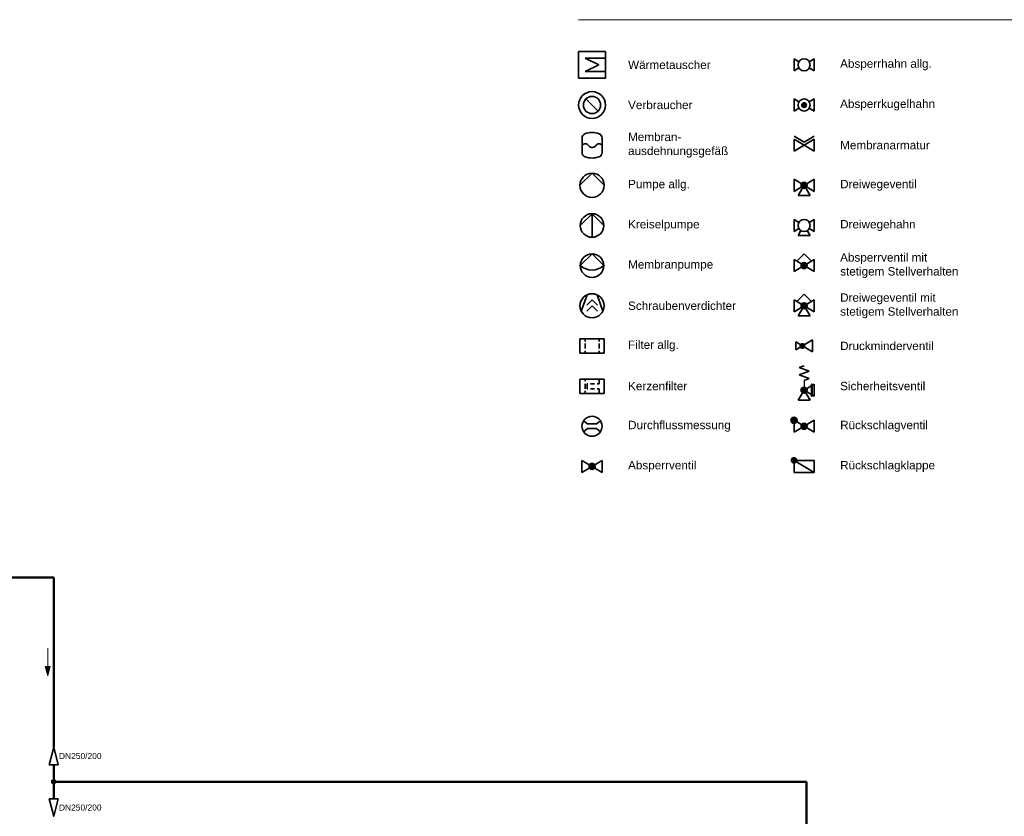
# Model space of a CAD drawing. Header units: millimetres. Extents: x -226 to 2201, y 0 to 1085.
# Tile 22 of 27: x 846 to 1140, y 839 to 1077. Entities that reach past the tile are written whole.
import ezdxf
from ezdxf.enums import TextEntityAlignment as Align

# ---------------------------------------------------------------- set-up
doc = ezdxf.new("R2010")
doc.units = ezdxf.units.MM
doc.header["$PDMODE"] = 1
doc.layers.get('0').update_dxf_attribs({"lineweight": 18})
for name, color, linetype, lineweight in [('TGAx_H_KOM_Armaturen', 7, 'Continuous', 35), ('TGAx_H_LTG_NT_VL', 12, 'Continuous', 50), ('TGAx_H_TXT_Beschriftung', 7, 'Continuous', 18), ('TGAx_H_TXT_Dimensionierung', 7, 'Continuous', 18)]:
    doc.layers.add(name, color=color, linetype=linetype, lineweight=lineweight)
doc.styles.add('Arial', font='arial.ttf')
doc.styles.add('MEP-Reloaded-M-2.5', font='arial.ttf', dxfattribs={"height": 2.5})

# ---------------------------------------------------------------- blocks, each defined once
blk = doc.blocks.new('4.11-Pfeil-Fliessrichtung')
at = {"linetype": 'Continuous', "lineweight": 18}
blk.add_line((-4.12, 0), (4.12, 0), dxfattribs=at)
at = {"linetype": 'Continuous', "lineweight": 18, "flags": 128}
for points in [[(1.32, 0.75), (4.12, 0), (1.32, -0.75)], [(1.39, 0.66), (3.85, 0), (1.39, -0.66)], [(1.46, 0.57), (3.58, 0), (1.46, -0.57)], [(1.53, 0.48), (3.31, 0), (1.53, -0.48)], [(1.6, 0.39), (3.04, 0), (1.6, -0.39)], [(1.67, 0.3), (2.77, 0), (1.67, -0.3)], [(1.74, 0.21), (2.5, 0), (1.74, -0.21)], [(1.81, 0.11), (2.23, 0), (1.81, -0.11)], [(1.88, 0.02), (1.96, 0), (1.88, -0.02)]]:
    blk.add_lwpolyline(points, close=True, dxfattribs=at)
blk = doc.blocks.new('01.01-Membran-Ausdehnungsgefäß')
at = {"linetype": 'Continuous'}
for p, q in [((-4.78, 2.6), (-4.78, 9.61)), ((4.78, 9.61), (4.78, 2.6))]:
    blk.add_line(p, q, dxfattribs=at)
for centre, radius, start, end in [((-2.68, 9.61), 2.1, 111.0374, 180), ((0, 2.65), 9.56, 68.9626, 111.0374), ((2.68, 9.61), 2.1, 0, 68.9626), ((-3.19, 4.97), 1.86, 26.1913, 148.592), ((0.12, 7.22), 2.17, 221.0912, 326.3269), ((3.4, 5.09), 1.75, 37.9074, 148.6618), ((-2.68, 2.6), 2.1, 180, 248.9626), ((0, 9.56), 9.56, 248.9626, 291.0374), ((2.68, 2.6), 2.1, 291.0374, 0)]:
    blk.add_arc(centre, radius, start, end, dxfattribs=at)
blk = doc.blocks.new('11.06-Wärmeverbraucher m. Heizfläche')
at = {"linetype": 'Continuous'}
blk.add_line((3.63, -3.63), (-3.63, 3.63), dxfattribs=at)
for radius in [8, 5.13]:
    blk.add_circle((0, 0), radius, dxfattribs=at)
blk = doc.blocks.new('13.20-Flüssigkeitspumpe allg.')
at = {"linetype": 'Continuous'}
for p, q in [((-4.5, -4.4), (0, 0.1)), ((0, 0.1), (4.5, -4.4))]:
    blk.add_line(p, q, dxfattribs=at)
blk.add_circle((0, -4.4), 4.5, dxfattribs=at)
blk = doc.blocks.new('13.21-Kreiselpumpe')
at = {"linetype": 'Continuous'}
for p, q in [((-4.4, -4.4), (0, 0)), ((0, 0), (4.4, -4.4)), ((0, 0), (0, -8.8))]:
    blk.add_line(p, q, dxfattribs=at)
blk.add_circle((0, -4.4), 4.4, dxfattribs=at)
blk = doc.blocks.new('13.24-Membranpumpe')
at = {"linetype": 'Continuous'}
for p, q in [((-4.4, -4.4), (0, 0)), ((0, 0), (4.4, -4.4))]:
    blk.add_line(p, q, dxfattribs=at)
blk.add_circle((0, -4.4), 4.4, dxfattribs=at)
blk.add_arc((0, 0.59), 6.65, 228.5953, 311.4047)
blk = doc.blocks.new('13.41-Schraubenverdichter')
at = {"linetype": 'Continuous'}
for p, q in [((-4.01, -6.45), (-1.87, -0.31)), ((-2, -4.15), (0, -2.15)), ((0, -2.15), (2, -4.15)), ((1.87, -0.31), (4.01, -6.45)), ((-2, -6.4), (0, -4.4)), ((0, -4.4), (2, -6.4))]:
    blk.add_line(p, q, dxfattribs=at)
blk.add_circle((0, -4.4), 4.5, dxfattribs=at)
blk = doc.blocks.new('15.19-Flüssigkeitsfilter allg.')
for p, q in [((-2.7, 0), (-2.7, 9)), ((2.7, 9), (-2.7, 9)), ((2.7, 0), (2.7, 9)), ((-1.66, 7.11), (-2.7, 7.11)), ((0.92, 7.11), (-0.92, 7.11)), ((2.7, 7.11), (1.86, 7.11)), ((-1.66, 1.89), (-2.7, 1.89)), ((2.7, 0), (-2.7, 0)), ((0.92, 1.89), (-0.92, 1.89)), ((2.7, 1.89), (1.86, 1.89))]:
    blk.add_line(p, q)
blk = doc.blocks.new('15.21-Kerzenfilter')
for p, q in [((2.76, 9), (-2.64, 9)), ((-2.64, 0), (-2.64, 9)), ((2.76, 0), (2.76, 9)), ((-0.84, 7.11), (-2.64, 7.11)), ((-0.84, 7.11), (-0.84, 6.42)), ((-0.84, 5.47), (-0.84, 3.87)), ((0.96, 7.11), (0.96, 6.44)), ((2.76, 7.11), (0.96, 7.11)), ((0.96, 5.47), (0.96, 3.9)), ((-1.8, 1.89), (-2.64, 1.89)), ((2.76, 0), (-2.64, 0)), ((0.98, 1.89), (-0.86, 1.89)), ((-0.84, 2.98), (-0.84, 2.66)), ((0.96, 2.66), (-0.84, 2.66)), ((0.96, 2.98), (0.96, 2.66)), ((2.76, 1.89), (1.72, 1.89))]:
    blk.add_line(p, q)
blk = doc.blocks.new('17.01.01-Durchflussmessung allg.')
for p, q in [((-1.38, 0.69), (-2.53, 1.62)), ((1.38, 0.69), (-1.38, 0.69)), ((2.53, 1.62), (1.38, 0.69)), ((-1.38, -0.69), (-2.53, -1.62)), ((1.38, -0.69), (-1.38, -0.69)), ((2.53, -1.62), (1.38, -0.69))]:
    blk.add_line(p, q)
blk.add_circle((0, 0), 3)
blk = doc.blocks.new('7.01.03-Absperrventil')
at = {"linetype": 'Continuous'}
for p, q in [((0, 1.8), (0, -1.8)), ((0, 1.8), (6, -1.8)), ((6, 1.8), (0, -1.8)), ((6, 1.8), (6, -1.8))]:
    blk.add_line(p, q, dxfattribs=at)
for radius in [0.9, 0.8, 0.7, 0.6, 0.5, 0.4, 0.3, 0.2, 0.1]:
    blk.add_circle((3, 0), radius, dxfattribs=at)
blk.add_point((3, 0), dxfattribs=at)
blk = doc.blocks.new('7.01.04-Absperrhahn allg.')
at = {"linetype": 'Continuous'}
for p, q in [((0, 1.8), (0, -1.8)), ((0, 1.8), (1.46, 0.93)), ((6, 1.8), (4.54, 0.93)), ((6, 1.8), (6, -1.8)), ((1.46, -0.93), (0, -1.8)), ((4.54, -0.93), (6, -1.8))]:
    blk.add_line(p, q, dxfattribs=at)
blk.add_circle((3, 0), 1.8, dxfattribs=at)
blk = doc.blocks.new('7.01.05-Absperrkugelhahn')
h = blk.add_hatch(color=256)
h.dxf.hatch_style = 1
h.paths.add_polyline_path([(2.3, 0, 1), (3.7, 0, 1)])
at = {"linetype": 'Continuous'}
for p, q in [((0, 1.8), (1.46, 0.93)), ((0, 1.8), (0, -1.8)), ((6, 1.8), (4.54, 0.93)), ((6, 1.8), (6, -1.8)), ((1.46, -0.93), (0, -1.8)), ((4.54, -0.93), (6, -1.8))]:
    blk.add_line(p, q, dxfattribs=at)
for radius in [1.8, 0.7]:
    blk.add_circle((3, 0), radius, dxfattribs=at)
blk = doc.blocks.new('7.01.08-Membranarmatur')
at = {"linetype": 'Continuous'}
for p, q in [((0, 2.65), (3, 0.85)), ((0, 1.8), (0, -1.8)), ((0, 1.8), (6, -1.8)), ((6, 1.8), (0, -1.8)), ((6, 2.65), (3, 0.85)), ((6, 1.8), (6, -1.8))]:
    blk.add_line(p, q, dxfattribs=at)
blk = doc.blocks.new('7.01.17-Dreiwegeventil')
at = {"linetype": 'Continuous'}
for p, q in [((-3, 1.8), (3, -1.8)), ((3, 1.8), (-3, -1.8)), ((-3, 1.8), (-3, -1.8)), ((0, 0), (-1.8, -3)), ((1.8, -3), (0, 0)), ((3, 1.8), (3, -1.8)), ((1.8, -3), (-1.8, -3))]:
    blk.add_line(p, q, dxfattribs=at)
for radius in [0.9, 0.8, 0.7, 0.6, 0.5, 0.4, 0.3, 0.2, 0.1]:
    blk.add_circle((0, 0), radius, dxfattribs=at)
blk.add_point((0, 0), dxfattribs=at)
blk = doc.blocks.new('7.01.18-Dreiwegehahn allg.')
at = {"linetype": 'Continuous'}
for p, q in [((-3, 1.8), (-1.54, 0.93)), ((-3, 1.8), (-3, -1.8)), ((3, 1.8), (1.54, 0.93)), ((3, 1.8), (3, -1.8)), ((-1.54, -0.93), (-3, -1.8)), ((-0.93, -1.54), (-1.8, -3)), ((1.8, -3), (0.93, -1.54)), ((1.54, -0.93), (3, -1.8)), ((1.8, -3), (-1.8, -3))]:
    blk.add_line(p, q, dxfattribs=at)
blk.add_circle((0, 0), 1.8, dxfattribs=at)
blk = doc.blocks.new('7.02.01C-Absperrventil m. stet. Stellverhalten')
h = blk.add_hatch(color=256)
h.dxf.hatch_style = 1
h.paths.add_polyline_path([(2.23, 0.46), (3, 0), (3.77, 0.46, 0.56619)])
h.paths.add_polyline_path([(2.23, 0.46, 0.135933), (2.1, 0, 0.135933), (2.23, -0.46), (3, 0)])
h.paths.add_polyline_path([(3, 0), (2.23, -0.46, 0.56619), (3.77, -0.46)])
h.paths.add_polyline_path([(3.77, 0.46), (3, 0), (3.77, -0.46, 0.135933), (3.9, 0, 0.135933)])
at = {"linetype": 'Continuous'}
for p, q in [((3, 3.48), (0.81, 1.31)), ((3, 3.48), (5.19, 1.31)), ((6, 1.8), (0, -1.8)), ((0, 1.8), (6, -1.8)), ((0, 1.8), (0, -1.8)), ((6, 1.8), (6, -1.8))]:
    blk.add_line(p, q, dxfattribs=at)
blk.add_circle((3, 0), 0.9, dxfattribs=at)
blk.add_point((3, 0), dxfattribs=at)
blk = doc.blocks.new('7.02.01G-Dreiwegeventil m stet. Stellverhalten')
h = blk.add_hatch(color=256)
h.dxf.hatch_style = 1
h.paths.add_polyline_path([(2.23, 0.46), (3, 0), (3.77, 0.46, 0.56619)])
h.paths.add_polyline_path([(2.23, 0.46, 0.135933), (2.1, 0, 0.135933), (2.23, -0.46), (3, 0)])
h.paths.add_polyline_path([(3, 0), (2.23, -0.46, 0.123106), (2.54, -0.77)])
h.paths.add_polyline_path([(3, 0), (2.54, -0.77, 0.276984), (3.46, -0.77)])
h.paths.add_polyline_path([(3, 0), (3.46, -0.77, 0.123105), (3.77, -0.46)])
h.paths.add_polyline_path([(3.77, 0.46), (3, 0), (3.77, -0.46, 0.135933), (3.9, 0, 0.135933)])
at = {"linetype": 'Continuous'}
for p, q in [((3, 3.48), (0.81, 1.31)), ((3, 3.48), (5.19, 1.31)), ((0, 1.8), (6, -1.8)), ((6, 1.8), (0, -1.8)), ((0, 1.8), (0, -1.8)), ((3, 0), (1.2, -3)), ((4.8, -3), (3, 0)), ((6, 1.8), (6, -1.8)), ((4.8, -3), (1.2, -3))]:
    blk.add_line(p, q, dxfattribs=at)
blk.add_circle((3, 0), 0.9, dxfattribs=at)
blk.add_point((3, 0), dxfattribs=at)
blk = doc.blocks.new('7.02.02-Druckminderventil')
at = {"linetype": 'Continuous'}
for p, q in [((5, 1.8), (0, -1.2)), ((0, -1.2), (0, 1.2)), ((0, 1.2), (5, -1.8)), ((5, 1.8), (5, -1.8))]:
    blk.add_line(p, q, dxfattribs=at)
at = {"const_width": 0.9, "flags": 128}
blk.add_lwpolyline([(1.55, 0, 1), (2.45, 0, 1)], format="xyb", close=True, dxfattribs=at)
blk = doc.blocks.new('7.03-Sicherheitsventil')
for p, q in [((-1.5, 9.75), (0, 10.29)), ((-1.5, 9.75), (1.5, 8.66)), ((-1.5, 7.56), (1.5, 8.66)), ((-1.5, 7.56), (1.5, 6.47)), ((0, 5.93), (1.5, 6.47))]:
    blk.add_line(p, q)
at = {"lineweight": 25}
blk.add_line((0, 5.93), (0, 3), dxfattribs=at)
at = {"linetype": 'Continuous'}
for p, q in [((-1.8, 0), (0, 3)), ((3, 4.8), (0, 3)), ((0, 3), (1.8, 0)), ((0, 3), (3, 1.2)), ((2.2, 4.8), (2.2, 1.2)), ((2.3, 4.8), (2.3, 1.2)), ((2.4, 4.8), (2.4, 1.2)), ((3, 4.8), (3, 1.2)), ((-1.8, 0), (1.8, 0))]:
    blk.add_line(p, q, dxfattribs=at)
at = {"color": 7}
for p, q in [((2.2, 4.8), (2.4, 4.8)), ((2.2, 1.2), (2.4, 1.2))]:
    blk.add_line(p, q, dxfattribs=at)
at = {"linetype": 'Continuous'}
for radius in [0.9, 0.8, 0.7, 0.6, 0.5, 0.4, 0.3, 0.2, 0.1]:
    blk.add_circle((0, 3), radius, dxfattribs=at)
blk.add_point((0, 3), dxfattribs=at)
blk = doc.blocks.new('7.04.02-Rückschlagventil')
at = {"linetype": 'Continuous'}
for p, q in [((0, 1.8), (6, -1.8)), ((6, 1.8), (0, -1.8)), ((0, 1.8), (0, -1.8)), ((6, 1.8), (6, -1.8))]:
    blk.add_line(p, q, dxfattribs=at)
for centre, radius in [((0, 1.8), 0.9), ((0, 1.8), 0.8), ((0, 1.8), 0.7), ((0, 1.8), 0.6), ((0, 1.8), 0.5), ((0, 1.8), 0.4), ((0, 1.8), 0.3), ((0, 1.8), 0.2), ((0, 1.8), 0.1), ((3, 0), 0.9), ((3, 0), 0.8), ((3, 0), 0.7), ((3, 0), 0.6), ((3, 0), 0.5), ((3, 0), 0.4), ((3, 0), 0.3), ((3, 0), 0.2), ((3, 0), 0.1)]:
    blk.add_circle(centre, radius, dxfattribs=at)
blk.add_point((3, 0), dxfattribs=at)
blk = doc.blocks.new('7.04.03-Rückschlagklappe')
h = blk.add_hatch(color=256)
h.dxf.hatch_style = 1
h.paths.add_polyline_path([(0, 1.8), (0.8, 1.8, 1), (-0.8, 1.8, 0.414214), (0, 1)])
h.paths.add_polyline_path([(0.8, 1.8), (0, 1.8), (0.69, 1.39, 0.135933)], flags=17)
h.paths.add_polyline_path([(0, 1.8), (0, 1, 0.263447), (0.69, 1.39)], flags=17)
at = {"linetype": 'Continuous'}
for p, q in [((0, 1.8), (6, 1.8)), ((0, 1.8), (6, -1.8)), ((0, -1.8), (0, 1.8)), ((6, 1.8), (6, -1.8)), ((6, -1.8), (0, -1.8))]:
    blk.add_line(p, q, dxfattribs=at)
blk.add_circle((0, 1.8), 0.8, dxfattribs=at)
blk.add_point((0, 1.8), dxfattribs=at)
blk = doc.blocks.new('8.08-Wärmetauscher o. Kreuzung')
at = {"linetype": 'Continuous'}
for p, q in [((-15, 10), (5, 10)), ((-15, -10), (-15, 10)), ((5, 10), (5, -10)), ((-10, 5), (0, 0)), ((5, 5), (-10, 5)), ((0, 0), (-10, -5)), ((5, -5), (-10, -5)), ((5, -10), (-15, -10))]:
    blk.add_line(p, q, dxfattribs=at)
blk = doc.blocks.new('Leitungs-Verbindungspkt')
at = {"linetype": 'Continuous', "lineweight": 18}
blk.add_hatch(color=256, dxfattribs=at).paths.add_polyline_path([(0.65, 0, 1), (-0.65, 0, 1)])
blk.add_circle((0, 0), 0.65, dxfattribs=at)
blk = doc.blocks.new('6.01-Reduzierung')
at = {"flags": 128}
blk.add_lwpolyline([(0, 1.3125), (0, -1.3125), (5.25, 0)], close=True, dxfattribs=at)

msp = doc.modelspace()

# ---------------------------------------------------------------- linework, layer by layer
at = {"layer": 'TGAx_H_LTG_NT_VL', "ltscale": 0.1}
for p, q in [((856.09, 910.47), (838.01, 910.47)), ((856.09, 859.73), (856.09, 910.47)), ((856.09, 844.34), (856.09, 854.48)), ((1080.93, 849.41), (856.09, 849.41)), ((1080.93, 766.27), (1080.93, 849.41))]:
    msp.add_line(p, q, dxfattribs=at)
at = {"layer": 'TGAx_H_TXT_Beschriftung'}
msp.add_line((1012.88, 1077.15), (1476.59, 1077.15), dxfattribs=at)

# ---------------------------------------------------------------- block references
at = {"layer": 'TGAx_H_KOM_Armaturen'}
for name, p, xscale, yscale, zscale in [('8.08-Wärmetauscher o. Kreuzung', (1018.88, 1063.65), 0.4, 0.4, 0.4), ('11.06-Wärmeverbraucher m. Heizfläche', (1016.88, 1051.65), 0.5, 0.5, 0.5), ('01.01-Membran-Ausdehnungsgefäß', (1016.88, 1035.8), 0.625, 0.625, 0.625), ('13.20-Flüssigkeitspumpe allg.', (1016.88, 1031.17), 0.8, 0.8, 0.8), ('13.21-Kreiselpumpe', (1016.88, 1019.17), 0.8, 0.8, 0.8), ('13.24-Membranpumpe', (1016.88, 1007.17), 0.8, 0.8, 0.8), ('13.41-Schraubenverdichter', (1016.88, 995.17), 0.8, 0.8, 0.8)]:
    msp.add_blockref(name, p, dxfattribs=dict(at, xscale=xscale, yscale=yscale, zscale=zscale))
for name, p in [('7.01.04-Absperrhahn allg.', (1077.22, 1063.65)), ('7.01.05-Absperrkugelhahn', (1077.22, 1051.65)), ('7.01.08-Membranarmatur', (1077.22, 1039.65)), ('7.01.17-Dreiwegeventil', (1080.22, 1027.65)), ('7.01.18-Dreiwegehahn allg.', (1080.22, 1015.65)), ('7.02.01C-Absperrventil m. stet. Stellverhalten', (1077.22, 1003.65)), ('7.02.01G-Dreiwegeventil m stet. Stellverhalten', (1077.22, 991.65)), ('7.02.02-Druckminderventil', (1077.72, 979.65)), ('7.03-Sicherheitsventil', (1080.22, 963.43)), ('17.01.01-Durchflussmessung allg.', (1016.88, 955.65)), ('7.04.02-Rückschlagventil', (1077.22, 955.65)), ('7.01.03-Absperrventil', (1013.88, 943.65)), ('7.04.03-Rückschlagklappe', (1077.22, 943.65))]:
    msp.add_blockref(name, p, dxfattribs=at)
at = {"layer": 'TGAx_H_KOM_Armaturen', "xscale": 0.8, "yscale": 0.8, "zscale": 0.8, "rotation": 270}
for name, p in [('15.19-Flüssigkeitsfilter allg.', (1013.28, 979.65)), ('15.21-Kerzenfilter', (1013.28, 967.65))]:
    msp.add_blockref(name, p, dxfattribs=at)
at = {"layer": 'TGAx_H_KOM_Armaturen', "xscale": -1, "rotation": 270}
msp.add_blockref('6.01-Reduzierung', (856.09, 854.48), dxfattribs=at)
at = {"layer": 'TGAx_H_KOM_Armaturen', "rotation": 270}
msp.add_blockref('6.01-Reduzierung', (856.09, 844.34), dxfattribs=at)
at = {"layer": 'TGAx_H_LTG_NT_VL', "ltscale": 0.1, "xscale": -1, "rotation": 90}
msp.add_blockref('4.11-Pfeil-Fliessrichtung', (854.31, 885.17), dxfattribs=at)
at = {"layer": 'TGAx_H_LTG_NT_VL', "ltscale": 0.1, "rotation": 270}
msp.add_blockref('Leitungs-Verbindungspkt', (856.09, 849.41), dxfattribs=at)

# ---------------------------------------------------------------- texts
at = {"layer": 'TGAx_H_KOM_Armaturen', "char_height": 2.5, "attachment_point": 4, "style": 'MEP-Reloaded-M-2.5'}
for s, insert in [('Wärmetauscher', (1027.65, 1063.65)), ('Absperrhahn allg.', (1090.99, 1063.65)), ('Verbraucher', (1027.65, 1051.65)), ('Absperrkugelhahn', (1090.99, 1051.65)), ('Membran-^Jausdehnungsgefäß', (1027.65, 1039.65)), ('Membranarmatur', (1090.99, 1039.65)), ('Pumpe allg.', (1027.65, 1027.65)), ('Dreiwegeventil', (1090.99, 1027.65)), ('Kreiselpumpe', (1027.65, 1015.65)), ('Dreiwegehahn', (1090.99, 1015.65)), ('Absperrventil mit\\Pstetigem Stellverhalten', (1090.99, 1003.65)), ('Membranpumpe', (1027.65, 1003.65)), ('Dreiwegeventil mit\\Pstetigem Stellverhalten', (1090.99, 991.65)), ('Schraubenverdichter', (1027.65, 991.65)), ('Filter allg.', (1027.65, 979.65)), ('Druckminderventil', (1090.99, 979.65)), ('Kerzenfilter', (1027.65, 967.65)), ('Sicherheitsventil', (1090.99, 967.65)), ('Durchflussmessung', (1027.65, 955.65)), ('Rückschlagventil', (1090.99, 955.65)), ('Absperrventil', (1027.65, 943.65)), ('Rückschlagklappe', (1090.99, 943.65))]:
    msp.add_mtext(s, dxfattribs=dict(at, insert=insert))
at = {"layer": 'TGAx_H_TXT_Dimensionierung', "style": 'Arial'}
for p in [(870.39, 857.1), (870.39, 841.71)]:
    msp.add_text('DN250/200', height=1.8, dxfattribs=at).set_placement(p, align=Align.MIDDLE_RIGHT)

doc.saveas('drawing.dxf')
